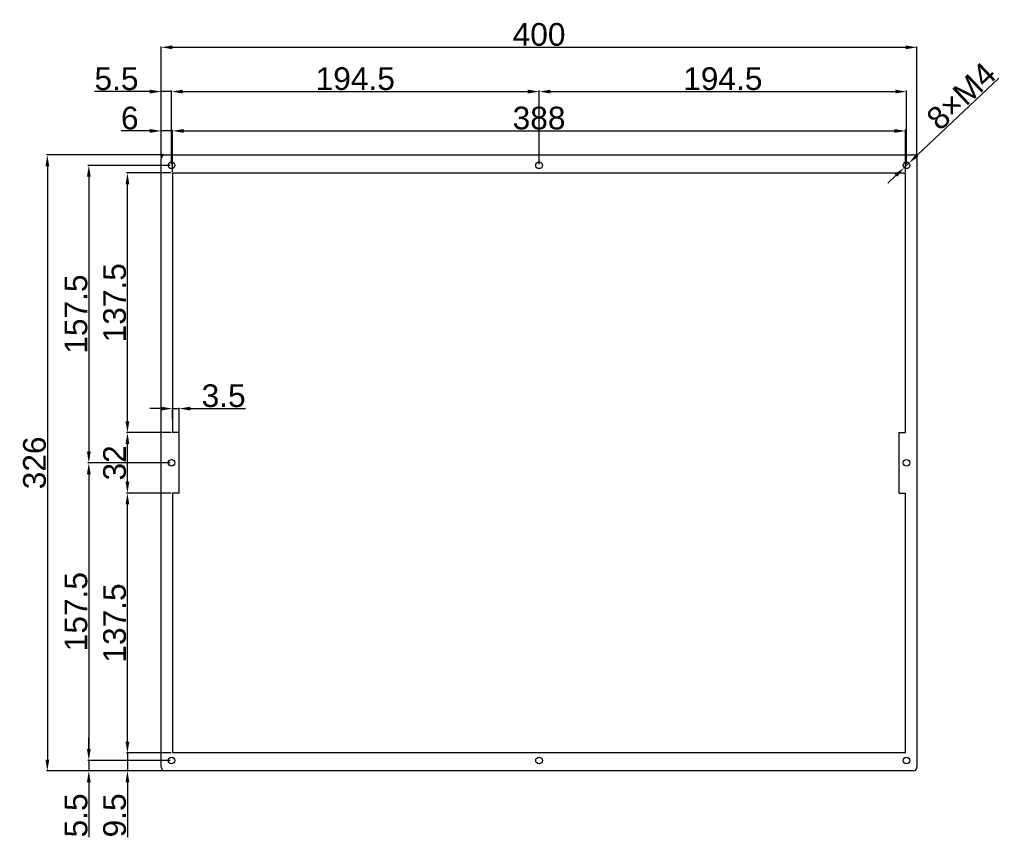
# Model space of a CAD drawing. Header units: millimetres. Extents: x 5826 to 8031, y -49 to 429.
# Tile 4 of 7: x 6922 to 7443, y -49 to 384. Entities that reach past the tile are written whole.
import ezdxf

# ---------------------------------------------------------------- set-up
doc = ezdxf.new("R2010")
doc.units = ezdxf.units.MM
doc.header["$LTSCALE"] = 3
doc.header["$PDSIZE"] = -1
doc.styles.get("Standard").update_dxf_attribs({"font": 'arial.ttf', "height": 12})
doc.dimstyles.new('ISO-25', dxfattribs={"dimtxt": 12, "dimasz": 6, "dimexe": 0.5, "dimexo": 0.625, "dimtad": 1, "dimdec": 1, "dimdsep": 46, "dimtxsty": 'Standard', "dimcen": 0, "dimclrd": 256, "dimclre": 256, "dimadec": 0, "dimazin": 0, "dimtfac": 1, "dimtdec": 1, "dimtmove": 0, "dimatfit": 3, "dimfxl": 1, "dimlwd": 30, "dimlwe": 30, "dimarcsym": 0})

# ---------------------------------------------------------------- blocks, each defined once
blk = doc.blocks.new('*D169')
at = {"lineweight": 30}
for p, q in [((6997.21, 311.24), (6997.21, 370.08)), ((7397.21, 311.24), (7397.21, 370.08)), ((7003.21, 369.58), (7391.21, 369.58))]:
    blk.add_line(p, q, dxfattribs=at)
for points in [[(7003.21, 370.58), (7003.21, 368.58), (6997.21, 369.58)], [(7391.21, 370.58), (7391.21, 368.58), (7397.21, 369.58)]]:
    blk.add_solid(points)
at = {"layer": 'Defpoints', "color": 0}
for p in [(7397.21, 369.58), (6997.21, 310.61), (7397.21, 310.61)]:
    blk.add_point(p, dxfattribs=at)
at = {"color": 0, "insert": (7197.21, 376.33), "char_height": 12, "attachment_point": 5}
blk.add_mtext('400', dxfattribs=at)
blk = doc.blocks.new('*D170')
at = {"lineweight": 30}
for p, q in [((6998.58, 312.61), (6936.52, 312.61)), ((6937.02, 306.61), (6937.02, -7.39)), ((6998.58, -13.39), (6936.52, -13.39))]:
    blk.add_line(p, q, dxfattribs=at)
for points in [[(6936.02, 306.61), (6938.02, 306.61), (6937.02, 312.61)], [(6936.02, -7.39), (6938.02, -7.39), (6937.02, -13.39)]]:
    blk.add_solid(points)
at = {"layer": 'Defpoints', "color": 0}
for p in [(6999.21, 312.61), (6937.02, -13.39), (6999.21, -13.39)]:
    blk.add_point(p, dxfattribs=at)
at = {"color": 0, "insert": (6930.26, 149.61), "char_height": 12, "attachment_point": 5, "rotation": 90}
blk.add_mtext('326', dxfattribs=at)
blk = doc.blocks.new('*D171')
at = {"lineweight": 30}
for p, q in [((7002.71, 307.74), (7002.71, 346.65)), ((7008.71, 346.15), (7191.21, 346.15)), ((7197.21, 307.74), (7197.21, 346.65))]:
    blk.add_line(p, q, dxfattribs=at)
for points in [[(7008.71, 347.15), (7008.71, 345.15), (7002.71, 346.15)], [(7191.21, 347.15), (7191.21, 345.15), (7197.21, 346.15)]]:
    blk.add_solid(points)
at = {"layer": 'Defpoints', "color": 0}
for p in [(7197.21, 346.15), (7002.71, 307.11), (7197.21, 307.11)]:
    blk.add_point(p, dxfattribs=at)
at = {"color": 0, "insert": (7099.96, 352.91), "char_height": 12, "attachment_point": 5}
blk.add_mtext('194.5', dxfattribs=at)
blk = doc.blocks.new('*D172')
at = {"lineweight": 30}
for p, q in [((7197.21, 307.74), (7197.21, 346.65)), ((7203.21, 346.15), (7385.71, 346.15)), ((7391.71, 307.74), (7391.71, 346.65))]:
    blk.add_line(p, q, dxfattribs=at)
for points in [[(7203.21, 347.15), (7203.21, 345.15), (7197.21, 346.15)], [(7385.71, 347.15), (7385.71, 345.15), (7391.71, 346.15)]]:
    blk.add_solid(points)
at = {"layer": 'Defpoints', "color": 0}
for p in [(7391.71, 346.15), (7197.21, 307.11), (7391.71, 307.11)]:
    blk.add_point(p, dxfattribs=at)
at = {"color": 0, "insert": (7294.46, 352.91), "char_height": 12, "attachment_point": 5}
blk.add_mtext('194.5', dxfattribs=at)
blk = doc.blocks.new('*D173')
at = {"lineweight": 30}
for p, q in [((7002.08, 307.11), (6958.47, 307.11)), ((6958.97, 301.11), (6958.97, 155.61)), ((7002.08, 149.61), (6958.47, 149.61))]:
    blk.add_line(p, q, dxfattribs=at)
for points in [[(6957.97, 301.11), (6959.97, 301.11), (6958.97, 307.11)], [(6957.97, 155.61), (6959.97, 155.61), (6958.97, 149.61)]]:
    blk.add_solid(points)
at = {"layer": 'Defpoints', "color": 0}
for p in [(7002.71, 307.11), (6958.97, 149.61), (7002.71, 149.61)]:
    blk.add_point(p, dxfattribs=at)
at = {"color": 0, "insert": (6952.22, 228.36), "char_height": 12, "attachment_point": 5, "rotation": 90}
blk.add_mtext('157.5', dxfattribs=at)
blk = doc.blocks.new('*D174')
at = {"lineweight": 30}
for p, q in [((7002.08, 149.61), (6958.47, 149.61)), ((6958.97, 143.61), (6958.97, -1.89)), ((7002.08, -7.89), (6958.47, -7.89))]:
    blk.add_line(p, q, dxfattribs=at)
for points in [[(6957.97, 143.61), (6959.97, 143.61), (6958.97, 149.61)], [(6957.97, -1.89), (6959.97, -1.89), (6958.97, -7.89)]]:
    blk.add_solid(points)
at = {"layer": 'Defpoints', "color": 0}
for p in [(7002.71, 149.61), (6958.97, -7.89), (7002.71, -7.89)]:
    blk.add_point(p, dxfattribs=at)
at = {"color": 0, "insert": (6952.22, 70.86), "char_height": 12, "attachment_point": 5, "rotation": 90}
blk.add_mtext('157.5', dxfattribs=at)
blk = doc.blocks.new('*D175')
at = {"lineweight": 30}
for p, q in [((6958.97, -1.89), (6958.97, 4.11)), ((7002.08, -7.89), (6958.47, -7.89)), ((6958.97, -7.89), (6958.97, -13.39)), ((6998.58, -13.39), (6958.47, -13.39)), ((6958.97, -19.39), (6958.97, -48.58))]:
    blk.add_line(p, q, dxfattribs=at)
for points in [[(6957.97, -1.89), (6959.97, -1.89), (6958.97, -7.89)], [(6957.97, -19.39), (6959.97, -19.39), (6958.97, -13.39)]]:
    blk.add_solid(points)
at = {"layer": 'Defpoints', "color": 0}
for p in [(7002.71, -7.89), (6958.97, -13.39), (6999.21, -13.39)]:
    blk.add_point(p, dxfattribs=at)
at = {"color": 0, "insert": (6952.25, -36.98), "char_height": 12, "attachment_point": 5, "rotation": 90}
blk.add_mtext('5.5', dxfattribs=at)
blk = doc.blocks.new('*D176')
at = {"lineweight": 30}
for p, q in [((6991.21, 346.15), (6962.02, 346.15)), ((6997.21, 311.24), (6997.21, 346.65)), ((7002.71, 346.15), (6997.21, 346.15)), ((7002.71, 307.74), (7002.71, 346.65)), ((7008.71, 346.15), (7014.71, 346.15))]:
    blk.add_line(p, q, dxfattribs=at)
for points in [[(6991.21, 347.15), (6991.21, 345.15), (6997.21, 346.15)], [(7008.71, 347.15), (7008.71, 345.15), (7002.71, 346.15)]]:
    blk.add_solid(points)
at = {"layer": 'Defpoints', "color": 0}
for p in [(6997.21, 346.15), (6997.21, 310.61), (7002.71, 307.11)]:
    blk.add_point(p, dxfattribs=at)
at = {"color": 0, "insert": (6973.61, 352.88), "char_height": 12, "attachment_point": 5}
blk.add_mtext('5.5', dxfattribs=at)
blk = doc.blocks.new('*D177')
at = {"lineweight": 30}
for p, q in [((7440.58, 353.32), (7397.34, 312.44)), ((7390.43, 305.91), (7392.98, 308.31)), ((7386.07, 301.79), (7381.71, 297.67))]:
    blk.add_line(p, q, dxfattribs=at)
for points in [[(7396.65, 313.16), (7398.03, 311.71), (7392.98, 308.31)], [(7385.39, 302.51), (7386.76, 301.06), (7390.43, 305.91)]]:
    blk.add_solid(points)
at = {"layer": 'Defpoints', "color": 0}
for p in [(7392.98, 308.31), (7390.43, 305.91)]:
    blk.add_point(p, dxfattribs=at)
at = {"color": 0, "insert": (7420.63, 343.74), "char_height": 12, "attachment_point": 5, "rotation": 43.3915}
blk.add_mtext('8×M4', dxfattribs=at)
blk = doc.blocks.new('*D178')
at = {"lineweight": 30}
for p, q in [((7003.21, 303.74), (7003.21, 325.82)), ((7009.21, 325.32), (7385.21, 325.32)), ((7391.21, 303.74), (7391.21, 325.82))]:
    blk.add_line(p, q, dxfattribs=at)
for points in [[(7009.21, 326.32), (7009.21, 324.32), (7003.21, 325.32)], [(7385.21, 326.32), (7385.21, 324.32), (7391.21, 325.32)]]:
    blk.add_solid(points)
at = {"layer": 'Defpoints', "color": 0}
for p in [(7391.21, 325.32), (7003.21, 303.11), (7391.21, 303.11)]:
    blk.add_point(p, dxfattribs=at)
at = {"color": 0, "insert": (7197.21, 332.07), "char_height": 12, "attachment_point": 5}
blk.add_mtext('388', dxfattribs=at)
blk = doc.blocks.new('*D179')
at = {"lineweight": 30}
for p, q in [((6991.21, 325.32), (6976.03, 325.32)), ((6997.21, 311.24), (6997.21, 325.82)), ((7003.21, 325.32), (6997.21, 325.32)), ((7003.21, 303.74), (7003.21, 325.82)), ((7009.21, 325.32), (7015.21, 325.32))]:
    blk.add_line(p, q, dxfattribs=at)
for points in [[(6991.21, 326.32), (6991.21, 324.32), (6997.21, 325.32)], [(7009.21, 326.32), (7009.21, 324.32), (7003.21, 325.32)]]:
    blk.add_solid(points)
at = {"layer": 'Defpoints', "color": 0}
for p in [(6997.21, 325.32), (6997.21, 310.61), (7003.21, 303.11)]:
    blk.add_point(p, dxfattribs=at)
at = {"color": 0, "insert": (6980.62, 332.07), "char_height": 12, "attachment_point": 5}
blk.add_mtext('6', dxfattribs=at)
blk = doc.blocks.new('*D180')
at = {"lineweight": 30}
for p, q in [((6979.4, 2.11), (6979.4, 8.11)), ((7002.58, -3.89), (6978.9, -3.89)), ((6979.4, -3.89), (6979.4, -13.39)), ((6998.58, -13.39), (6978.9, -13.39)), ((6979.4, -19.39), (6979.4, -48.58))]:
    blk.add_line(p, q, dxfattribs=at)
for points in [[(6978.4, 2.11), (6980.4, 2.11), (6979.4, -3.89)], [(6978.4, -19.39), (6980.4, -19.39), (6979.4, -13.39)]]:
    blk.add_solid(points)
at = {"layer": 'Defpoints', "color": 0}
for p in [(7003.21, -3.89), (6979.4, -13.39), (6999.21, -13.39)]:
    blk.add_point(p, dxfattribs=at)
at = {"color": 0, "insert": (6972.65, -36.98), "char_height": 12, "attachment_point": 5, "rotation": 90}
blk.add_mtext('9.5', dxfattribs=at)
blk = doc.blocks.new('*D181')
at = {"linetype": 'Continuous', "lineweight": 30}
for p, q in [((7002.58, 133.61), (6978.9, 133.61)), ((6979.4, 2.11), (6979.4, 127.61)), ((7002.58, -3.89), (6978.9, -3.89))]:
    blk.add_line(p, q, dxfattribs=at)
at = {"linetype": 'Continuous'}
for points in [[(6978.4, 127.61), (6980.4, 127.61), (6979.4, 133.61)], [(6978.4, 2.11), (6980.4, 2.11), (6979.4, -3.89)]]:
    blk.add_solid(points, dxfattribs=at)
at = {"layer": 'Defpoints', "color": 0, "linetype": 'Continuous'}
for p in [(6979.4, 133.61), (7003.21, 133.61), (7003.21, -3.89)]:
    blk.add_point(p, dxfattribs=at)
at = {"color": 0, "linetype": 'Continuous', "lineweight": 25, "insert": (6972.65, 64.86), "char_height": 12, "attachment_point": 5, "rotation": 90}
blk.add_mtext('137.5', dxfattribs=at)
blk = doc.blocks.new('*D182')
at = {"linetype": 'Continuous', "lineweight": 30}
for p, q in [((7002.58, 165.61), (6978.9, 165.61)), ((6979.4, 139.61), (6979.4, 159.61)), ((7002.58, 133.61), (6978.9, 133.61))]:
    blk.add_line(p, q, dxfattribs=at)
at = {"linetype": 'Continuous'}
for points in [[(6978.4, 159.61), (6980.4, 159.61), (6979.4, 165.61)], [(6978.4, 139.61), (6980.4, 139.61), (6979.4, 133.61)]]:
    blk.add_solid(points, dxfattribs=at)
at = {"layer": 'Defpoints', "color": 0, "linetype": 'Continuous'}
for p in [(6979.4, 165.61), (7003.21, 165.61), (7003.21, 133.61)]:
    blk.add_point(p, dxfattribs=at)
at = {"color": 0, "linetype": 'Continuous', "lineweight": 25, "insert": (6972.65, 149.61), "char_height": 12, "attachment_point": 5, "rotation": 90}
blk.add_mtext('32', dxfattribs=at)
blk = doc.blocks.new('*D183')
at = {"lineweight": 30}
for p, q in [((7002.58, 303.11), (6978.9, 303.11)), ((6979.4, 171.61), (6979.4, 297.11)), ((7002.58, 165.61), (6978.9, 165.61))]:
    blk.add_line(p, q, dxfattribs=at)
for points in [[(6978.4, 297.11), (6980.4, 297.11), (6979.4, 303.11)], [(6978.4, 171.61), (6980.4, 171.61), (6979.4, 165.61)]]:
    blk.add_solid(points)
at = {"layer": 'Defpoints', "color": 0}
for p in [(6979.4, 303.11), (7003.21, 303.11), (7003.21, 165.61)]:
    blk.add_point(p, dxfattribs=at)
at = {"color": 0, "insert": (6972.65, 234.36), "char_height": 12, "attachment_point": 5, "rotation": 90}
blk.add_mtext('137.5', dxfattribs=at)
blk = doc.blocks.new('*D184')
at = {"lineweight": 30}
for p, q in [((6997.21, 178.34), (6991.21, 178.34)), ((7003.21, 173.16), (7003.21, 178.84)), ((7003.21, 178.34), (7006.71, 178.34)), ((7006.71, 166.24), (7006.71, 178.84)), ((7012.71, 178.34), (7041.89, 178.34))]:
    blk.add_line(p, q, dxfattribs=at)
for points in [[(6997.21, 179.34), (6997.21, 177.34), (7003.21, 178.34)], [(7012.71, 179.34), (7012.71, 177.34), (7006.71, 178.34)]]:
    blk.add_solid(points)
at = {"layer": 'Defpoints', "color": 0}
for p in [(7006.71, 178.34), (7003.21, 172.54), (7006.71, 165.61)]:
    blk.add_point(p, dxfattribs=at)
at = {"color": 0, "insert": (7030.3, 185.1), "char_height": 12, "attachment_point": 5}
blk.add_mtext('3.5', dxfattribs=at)

msp = doc.modelspace()

# ---------------------------------------------------------------- linework, layer by layer
at = {"color": 7, "linetype": 'Continuous', "lineweight": 25}
for p, q in [((6997.21, -11.39), (6997.21, 310.61)), ((6999.21, 312.61), (7395.21, 312.61)), ((7397.21, 310.61), (7397.21, -11.39)), ((7003.21, 303.11), (7391.21, 303.11)), ((7391.21, 165.61), (7391.21, 303.11)), ((7006.71, 165.61), (7003.21, 165.61)), ((7006.71, 133.61), (7006.71, 165.61)), ((7387.71, 133.61), (7387.71, 165.61)), ((7387.71, 165.61), (7391.21, 165.61)), ((7006.71, 133.61), (7003.21, 133.61)), ((7387.71, 133.61), (7391.21, 133.61)), ((7391.21, -3.89), (7391.21, 133.61)), ((7391.21, -3.89), (7003.21, -3.89)), ((7395.21, -13.39), (6999.21, -13.39))]:
    msp.add_line(p, q, dxfattribs=at)
at = {"color": 7, "linetype": 'Continuous', "lineweight": 25, "flags": 128}
for points in [[(7003.21, 303.11), (7003.21, 278.56), (7003.21, 165.61)], [(7003.21, 133.61), (7003.21, -3.89)]]:
    msp.add_lwpolyline(points, dxfattribs=at)
for centre in [(7002.71, 307.11), (7197.21, 307.11), (7391.71, 307.11), (7002.71, 149.61), (7391.71, 149.61), (7002.71, -7.89), (7197.21, -7.89), (7391.71, -7.89)]:
    msp.add_circle(centre, 1.75)
at = {"color": 7, "linetype": 'Continuous', "lineweight": 25}
for centre, start, end in [((6999.21, 310.61), 90, 180), ((7395.21, 310.61), 0, 90), ((6999.21, -11.39), 180, 270), ((7395.21, -11.39), 270, 0)]:
    msp.add_arc(centre, 2, start, end, dxfattribs=at)

# ---------------------------------------------------------------- dimensions: what is measured, and where the dimension line sits
dim = msp.add_linear_dim(base=(7397.21, 369.58), p1=(6997.21, 310.61), p2=(7397.21, 310.61), dimstyle='ISO-25')
dim.commit()
dim.dimension.update_dxf_attribs({"geometry": '*D169', "text_midpoint": (7197.21, 369.58), "dimtype": 160})
dim = msp.add_diameter_dim_2p(p1=(7390.43, 305.91), p2=(7392.98, 308.31), text='8×M4', dimstyle='ISO-25')
dim.commit()
dim.dimension.update_dxf_attribs({"geometry": '*D177', "text_midpoint": (7425.27, 338.84), "dimtype": 163})
for base, p1, p2, picture, middle in [((6997.21, 346.15), (7002.71, 307.11), (6997.21, 310.61), '*D176', (6973.61, 352.88)), ((7197.21, 346.15), (7002.71, 307.11), (7197.21, 307.11), '*D171', (7099.96, 352.91)), ((7391.71, 346.15), (7197.21, 307.11), (7391.71, 307.11), '*D172', (7294.46, 352.91)), ((6997.21, 325.32), (7003.21, 303.11), (6997.21, 310.61), '*D179', (6980.62, 332.07)), ((7391.21, 325.32), (7003.21, 303.11), (7391.21, 303.11), '*D178', (7197.21, 332.07)), ((7006.71, 178.34), (7003.21, 172.54), (7006.71, 165.61), '*D184', (7030.3, 185.1))]:
    dim = msp.add_linear_dim(base=base, p1=p1, p2=p2, dimstyle='ISO-25')
    dim.commit()
    dim.dimension.update_dxf_attribs({"geometry": picture, "text_midpoint": middle})
dim = msp.add_linear_dim(base=(6937.02, -13.39), p1=(6999.21, 312.61), p2=(6999.21, -13.39), angle=90, dimstyle='ISO-25')
dim.commit()
dim.dimension.update_dxf_attribs({"geometry": '*D170', "text_midpoint": (6937.02, 149.61), "dimtype": 160})
for base, p1, p2, picture, middle in [((6958.97, 149.61), (7002.71, 307.11), (7002.71, 149.61), '*D173', (6952.22, 228.36)), ((6979.4, 303.11), (7003.21, 165.61), (7003.21, 303.11), '*D183', (6972.65, 234.36)), ((6958.97, -7.89), (7002.71, 149.61), (7002.71, -7.89), '*D174', (6952.22, 70.86)), ((6979.4, -13.39), (7003.21, -3.89), (6999.21, -13.39), '*D180', (6972.65, -36.98)), ((6958.97, -13.39), (7002.71, -7.89), (6999.21, -13.39), '*D175', (6952.25, -36.98))]:
    dim = msp.add_linear_dim(base=base, p1=p1, p2=p2, angle=90, dimstyle='ISO-25')
    dim.commit()
    dim.dimension.update_dxf_attribs({"geometry": picture, "text_midpoint": middle})
for base, p1, p2, picture, middle in [((6979.4, 165.61), (7003.21, 133.61), (7003.21, 165.61), '*D182', (6972.65, 149.61)), ((6979.4, 133.61), (7003.21, -3.89), (7003.21, 133.61), '*D181', (6972.65, 64.86))]:
    dim = msp.add_linear_dim(base=base, p1=p1, p2=p2, angle=90, dimstyle='ISO-25', dxfattribs=at)
    dim.commit()
    dim.dimension.update_dxf_attribs({"geometry": picture, "text_midpoint": middle})

doc.saveas('drawing.dxf')
